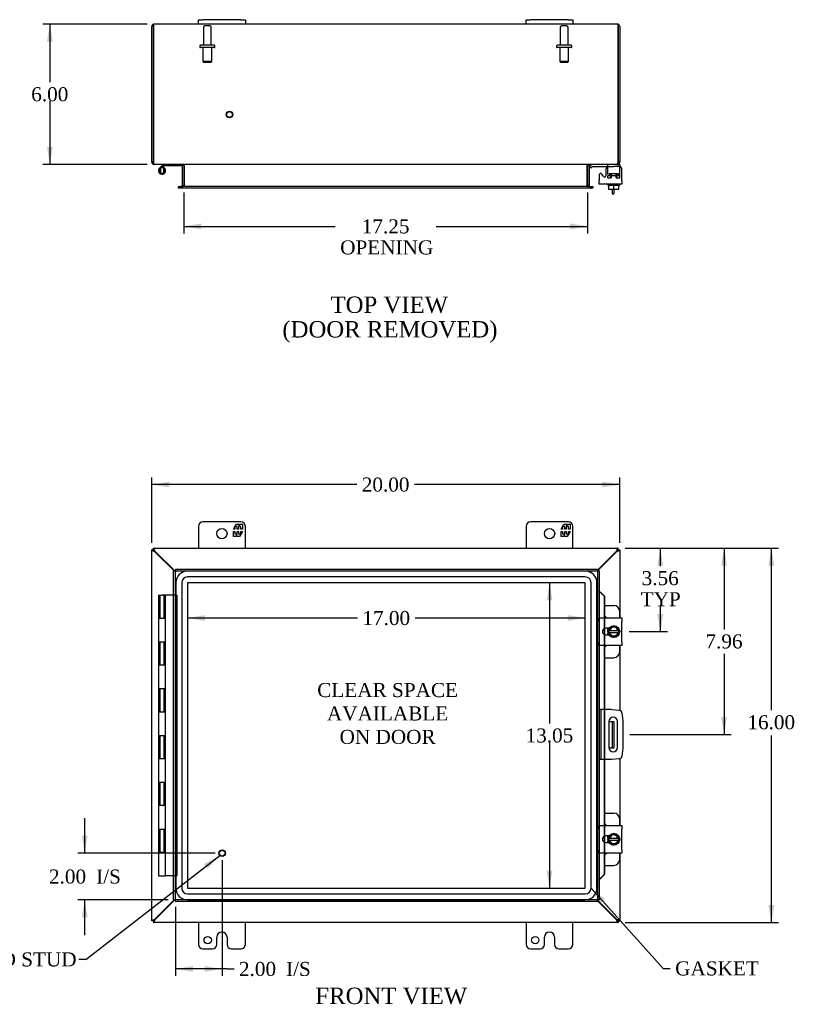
# Model space of a CAD drawing. Header units: inches. Extents: x 3 to 118, y 2 to 78.
# Tile 3 of 7: x 24 to 57, y 26 to 68. Entities that reach past the tile are written whole.
import ezdxf
from ezdxf.enums import TextEntityAlignment as Align

# ---------------------------------------------------------------- set-up
doc = ezdxf.new("R2010")
doc.units = ezdxf.units.IN
doc.header["$MEASUREMENT"] = 0
for name, color, linetype in [('COM40153-1', 7, 'CONTINUOUS'), ('COM40153-2', 7, 'CONTINUOUS'), ('COM42667', 7, 'CONTINUOUS'), ('COM42780', 7, 'CONTINUOUS'), ('COM48425', 7, 'CONTINUOUS'), ('COM70219', 7, 'CONTINUOUS'), ('COM71780-4', 7, 'CONTINUOUS'), ('DEFAULT', 7, 'CONTINUOUS'), ('FET07710', 7, 'CONTINUOUS'), ('HNG10620-12B', 7, 'CONTINUOUS'), ('HNG10620-12C', 7, 'CONTINUOUS'), ('HNG10620-12P', 7, 'CONTINUOUS'), ('SCC19011', 7, 'CONTINUOUS'), ('SPR20265', 7, 'CONTINUOUS'), ('STD21878', 7, 'CONTINUOUS'), ('STD26094', 7, 'CONTINUOUS'), ('WAF25035', 7, 'CONTINUOUS')]:
    doc.layers.add(name, color=color, linetype=linetype)
doc.styles.add('SEACAD_TIMES_NEW_ROMAN', font='times.ttf')

# ---------------------------------------------------------------- blocks, each defined once
blk = doc.blocks.new('SEANNOT_GROUP2')
at = {"layer": 'DEFAULT', "linetype": 'Continuous'}
blk.add_hatch(color=136, dxfattribs=at).paths.add_polyline_path([(31.803, 31.61), (32.319, 32.168), (31.649, 31.808)])
at = {"layer": 'DEFAULT', "color": 136, "linetype": 'Continuous'}
blk.add_line((26.591, 27.727), (26.291, 27.727), dxfattribs=at)
blk.add_lwpolyline([(26.591, 27.727), (32.319, 32.168)], dxfattribs=at)
at = {"layer": 'DEFAULT', "color": 136, "linetype": 'Continuous', "style": 'SEACAD_TIMES_NEW_ROMAN'}
for s, p in [('GROUND STUD', (19.726, 28.027)), ('DOOR', (19.726, 27.127))]:
    blk.add_text(s, height=0.6, dxfattribs=at).set_placement(p, align=Align.TOP_LEFT)
blk = doc.blocks.new('SEANNOT_GROUP3')
at = {"layer": 'DEFAULT', "linetype": 'Continuous'}
blk.add_hatch(color=136, dxfattribs=at).paths.add_polyline_path([(48.778, 30.299), (48.184, 30.773), (48.592, 30.132)])
at = {"layer": 'DEFAULT', "color": 136, "linetype": 'Continuous'}
blk.add_line((51.267, 27.342), (51.567, 27.342), dxfattribs=at)
blk.add_lwpolyline([(51.267, 27.342), (48.184, 30.773)], dxfattribs=at)
at = {"layer": 'DEFAULT', "color": 136, "linetype": 'Continuous', "style": 'SEACAD_TIMES_NEW_ROMAN'}
blk.add_text('GASKET', height=0.6, dxfattribs=at).set_placement((51.777, 27.642), align=Align.TOP_LEFT)
blk = doc.blocks.new('GDIMGGROUP')
at = {"layer": 'DEFAULT', "linetype": 'Continuous'}
for points in [[(30.158, 48.148), (29.408, 48.023), (30.158, 47.898)], [(48.658, 48.148), (48.658, 47.898), (49.408, 48.023)]]:
    blk.add_hatch(color=136, dxfattribs=at).paths.add_polyline_path(points)
at = {"layer": 'DEFAULT', "color": 136, "linetype": 'Continuous'}
for p, q in [((29.408, 45.527), (29.408, 48.323)), ((38.174, 48.023), (29.408, 48.023)), ((49.408, 48.023), (40.642, 48.023)), ((49.408, 45.527), (49.408, 48.323))]:
    blk.add_line(p, q, dxfattribs=at)
at = {"layer": 'DEFAULT', "color": 136, "linetype": 'Continuous', "style": 'SEACAD_TIMES_NEW_ROMAN'}
blk.add_text('20.00', height=0.6, dxfattribs=at).set_placement((38.384, 48.323), align=Align.TOP_LEFT)
blk = doc.blocks.new('GDIMGGROUP1')
at = {"layer": 'DEFAULT', "linetype": 'Continuous'}
for points in [[(56.012, 44.549), (55.887, 45.299), (55.762, 44.549)], [(56.012, 30.049), (55.762, 30.049), (55.887, 29.299)]]:
    blk.add_hatch(color=136, dxfattribs=at).paths.add_polyline_path(points)
at = {"layer": 'DEFAULT', "color": 136, "linetype": 'Continuous'}
for p, q in [((49.636, 45.299), (56.187, 45.299)), ((55.887, 38.374), (55.887, 45.299)), ((55.887, 29.299), (55.887, 37.303)), ((49.636, 29.299), (56.187, 29.299))]:
    blk.add_line(p, q, dxfattribs=at)
at = {"layer": 'DEFAULT', "color": 136, "linetype": 'Continuous', "style": 'SEACAD_TIMES_NEW_ROMAN'}
blk.add_text('16.00', height=0.6, dxfattribs=at).set_placement((54.863, 38.164), align=Align.TOP_LEFT)
blk = doc.blocks.new('GDIMGGROUP2')
at = {"layer": 'DEFAULT', "linetype": 'Continuous'}
for points in [[(26.419, 33.019), (26.544, 32.269), (26.669, 33.019)], [(26.419, 29.519), (26.669, 29.519), (26.544, 30.269)]]:
    blk.add_hatch(color=136, dxfattribs=at).paths.add_polyline_path(points)
at = {"layer": 'DEFAULT', "color": 136, "linetype": 'Continuous'}
for p, q in [((26.544, 32.269), (26.544, 33.769)), ((32.117, 32.269), (26.244, 32.269)), ((30.117, 30.269), (26.244, 30.269)), ((26.544, 28.769), (26.544, 30.269))]:
    blk.add_line(p, q, dxfattribs=at)
at = {"layer": 'DEFAULT', "color": 136, "linetype": 'Continuous', "style": 'SEACAD_TIMES_NEW_ROMAN'}
for s, p in [('2.00', (25.018, 31.569)), ('I/S', (27.031, 31.569))]:
    blk.add_text(s, height=0.6, dxfattribs=at).set_placement(p, align=Align.TOP_LEFT)
blk = doc.blocks.new('GDIMGGROUP3')
at = {"layer": 'DEFAULT', "linetype": 'Continuous'}
for points in [[(31.167, 27.195), (31.167, 27.445), (30.417, 27.32)], [(31.667, 27.195), (32.417, 27.32), (31.667, 27.445)]]:
    blk.add_hatch(color=136, dxfattribs=at).paths.add_polyline_path(points)
at = {"layer": 'DEFAULT', "color": 136, "linetype": 'Continuous'}
for p, q in [((32.417, 31.969), (32.417, 27.02)), ((30.417, 29.969), (30.417, 27.02)), ((32.626, 27.32), (30.417, 27.32)), ((32.626, 27.32), (32.926, 27.32))]:
    blk.add_line(p, q, dxfattribs=at)
at = {"layer": 'DEFAULT', "color": 136, "linetype": 'Continuous', "style": 'SEACAD_TIMES_NEW_ROMAN'}
for s, p in [('2.00', (33.136, 27.62)), ('I/S', (35.148, 27.62))]:
    blk.add_text(s, height=0.6, dxfattribs=at).set_placement(p, align=Align.TOP_LEFT)
blk = doc.blocks.new('GDIMGGROUP4')
at = {"layer": 'DEFAULT', "linetype": 'Continuous'}
for points in [[(24.929, 66.955), (25.179, 66.955), (25.054, 67.705)], [(24.929, 62.455), (25.054, 61.705), (25.179, 62.455)]]:
    blk.add_hatch(color=136, dxfattribs=at).paths.add_polyline_path(points)
at = {"layer": 'DEFAULT', "color": 136, "linetype": 'Continuous'}
for p, q in [((29.216, 67.705), (24.754, 67.705)), ((25.054, 67.705), (25.054, 65.215)), ((25.054, 64.405), (25.054, 61.705)), ((29.216, 61.705), (24.754, 61.705))]:
    blk.add_line(p, q, dxfattribs=at)
at = {"layer": 'DEFAULT', "color": 136, "linetype": 'Continuous', "style": 'SEACAD_TIMES_NEW_ROMAN'}
blk.add_text('6.00', height=0.6, dxfattribs=at).set_placement((24.258, 65.005), align=Align.TOP_LEFT)
blk = doc.blocks.new('GDIMGGROUP16')
at = {"layer": 'DEFAULT', "linetype": 'Continuous'}
for points in [[(51.267, 44.549), (51.142, 45.299), (51.017, 44.549)], [(51.267, 42.487), (51.017, 42.487), (51.142, 41.737)]]:
    blk.add_hatch(color=136, dxfattribs=at).paths.add_polyline_path(points)
at = {"layer": 'DEFAULT', "color": 136, "linetype": 'Continuous'}
for p, q in [((49.636, 45.299), (51.442, 45.299)), ((51.142, 45.299), (51.142, 44.533)), ((51.142, 42.823), (51.142, 41.737)), ((49.804, 41.737), (51.442, 41.737))]:
    blk.add_line(p, q, dxfattribs=at)
at = {"layer": 'DEFAULT', "color": 136, "linetype": 'Continuous', "style": 'SEACAD_TIMES_NEW_ROMAN'}
for s, p in [('3.56', (50.345, 44.323)), ('TYP', (50.303, 43.423))]:
    blk.add_text(s, height=0.6, dxfattribs=at).set_placement(p, align=Align.TOP_LEFT)
blk = doc.blocks.new('GDIMGGROUP17')
at = {"layer": 'DEFAULT', "linetype": 'Continuous'}
for points in [[(53.991, 44.549), (53.866, 45.299), (53.741, 44.549)], [(53.991, 38.089), (53.741, 38.089), (53.866, 37.339)]]:
    blk.add_hatch(color=136, dxfattribs=at).paths.add_polyline_path(points)
at = {"layer": 'DEFAULT', "color": 136, "linetype": 'Continuous'}
for p, q in [((49.636, 45.299), (54.166, 45.299)), ((53.866, 45.299), (53.866, 41.829)), ((53.866, 40.781), (53.866, 37.339)), ((49.833, 37.339), (54.166, 37.339))]:
    blk.add_line(p, q, dxfattribs=at)
at = {"layer": 'DEFAULT', "color": 136, "linetype": 'Continuous', "style": 'SEACAD_TIMES_NEW_ROMAN'}
blk.add_text('7.96', height=0.6, dxfattribs=at).set_placement((53.07, 41.619), align=Align.TOP_LEFT)
blk = doc.blocks.new('GDIMGGROUP18')
at = {"layer": 'DEFAULT', "linetype": 'Continuous'}
for points in [[(31.533, 58.934), (31.533, 59.184), (30.783, 59.059)], [(47.283, 58.934), (48.033, 59.059), (47.283, 59.184)]]:
    blk.add_hatch(color=136, dxfattribs=at).paths.add_polyline_path(points)
at = {"layer": 'DEFAULT', "color": 136, "linetype": 'Continuous'}
for p, q in [((30.783, 60.5), (30.783, 58.759)), ((48.033, 60.5), (48.033, 58.759)), ((30.783, 59.059), (37.25, 59.059)), ((41.566, 59.059), (48.033, 59.059))]:
    blk.add_line(p, q, dxfattribs=at)
at = {"layer": 'DEFAULT', "color": 136, "linetype": 'Continuous', "style": 'SEACAD_TIMES_NEW_ROMAN'}
for s, p in [('17.25', (38.384, 59.359)), ('OPENING', (37.46, 58.459))]:
    blk.add_text(s, height=0.6, dxfattribs=at).set_placement(p, align=Align.TOP_LEFT)
blk = doc.blocks.new('GDIMGGROUP24')
at = {"layer": 'DEFAULT', "linetype": 'Continuous'}
for points in [[(46.282, 43.076), (46.532, 43.076), (46.407, 43.826)], [(46.282, 31.522), (46.407, 30.772), (46.532, 31.522)]]:
    blk.add_hatch(color=136, dxfattribs=at).paths.add_polyline_path(points)
at = {"layer": 'DEFAULT', "color": 136, "linetype": 'Continuous'}
for p, q in [((46.407, 43.826), (46.407, 37.809)), ((46.407, 36.999), (46.407, 30.772))]:
    blk.add_line(p, q, dxfattribs=at)
at = {"layer": 'DEFAULT', "color": 136, "linetype": 'Continuous', "style": 'SEACAD_TIMES_NEW_ROMAN'}
blk.add_text('13.05', height=0.6, dxfattribs=at).set_placement((45.383, 37.599), align=Align.TOP_LEFT)
blk = doc.blocks.new('GDIMGGROUP25')
at = {"layer": 'DEFAULT', "linetype": 'Continuous'}
for points in [[(31.687, 42.443), (30.937, 42.318), (31.687, 42.193)], [(47.185, 42.443), (47.185, 42.193), (47.935, 42.318)]]:
    blk.add_hatch(color=136, dxfattribs=at).paths.add_polyline_path(points)
at = {"layer": 'DEFAULT', "color": 136, "linetype": 'Continuous'}
for p, q in [((38.202, 42.318), (30.937, 42.318)), ((47.935, 42.318), (40.67, 42.318))]:
    blk.add_line(p, q, dxfattribs=at)
at = {"layer": 'DEFAULT', "color": 136, "linetype": 'Continuous', "style": 'SEACAD_TIMES_NEW_ROMAN'}
blk.add_text('17.00', height=0.6, dxfattribs=at).set_placement((38.412, 42.618), align=Align.TOP_LEFT)

msp = doc.modelspace()

# ---------------------------------------------------------------- linework, layer by layer
at = {"layer": 'COM40153-1', "color": 7}
for p, q in [((49.086, 60.633), (49.086, 60.455)), ((49.158, 60.633), (49.158, 60.455)), ((49.086, 60.455), (49.158, 60.455)), ((48.94, 37.902), (49.05, 37.902)), ((49.05, 37.902), (49.086, 37.902)), ((49.086, 37.902), (49.158, 37.902)), ((49.086, 37.902), (49.086, 36.777)), ((49.158, 37.902), (49.158, 36.777)), ((48.94, 36.777), (49.05, 36.777)), ((49.086, 36.777), (49.05, 36.777)), ((49.086, 36.777), (49.158, 36.777))]:
    msp.add_line(p, q, dxfattribs=at)
at = {"layer": 'COM40153-2', "color": 7}
for p, q in [((48.605, 38.402), (48.533, 38.402)), ((48.605, 38.402), (48.605, 36.277)), ((48.605, 38.402), (48.641, 38.402)), ((49.056, 38.402), (48.641, 38.402)), ((49.056, 38.402), (49.39, 38.373)), ((48.939, 37.889), (48.939, 36.789)), ((49.314, 36.789), (49.314, 37.889)), ((49.504, 38.259), (49.533, 37.925)), ((49.533, 37.925), (49.533, 36.754)), ((49.533, 36.754), (49.504, 36.42)), ((48.605, 36.277), (48.533, 36.277)), ((48.641, 36.277), (48.605, 36.277)), ((49.056, 36.277), (48.641, 36.277)), ((49.39, 36.306), (49.056, 36.277))]:
    msp.add_line(p, q, dxfattribs=at)
for centre, radius, start, end in [((49.379, 38.248), 0.125, 5, 85), ((49.127, 37.889), 0.188, 0, 180), ((49.127, 36.789), 0.188, 180, 0), ((49.379, 36.431), 0.125, 275, 355)]:
    msp.add_arc(centre, radius, start, end, dxfattribs=at)
at = {"layer": 'COM42667', "color": 7}
for p, q in [((48.818, 61.485), (48.818, 61.225)), ((49.504, 61.002), (49.504, 61.485)), ((48.534, 61.258), (48.534, 61.002)), ((48.707, 61.193), (48.644, 61.29)), ((48.534, 60.859), (48.534, 61.002)), ((49.504, 60.859), (48.534, 60.859)), ((49.504, 61.002), (49.504, 60.859)), ((48.534, 42.183), (48.534, 42.326)), ((48.534, 42.326), (49.504, 42.326)), ((48.534, 42.183), (48.534, 41.292)), ((49.504, 42.326), (49.504, 42.183)), ((49.504, 41.292), (49.504, 42.183)), ((48.948, 41.878), (48.808, 41.878)), ((48.534, 41.149), (48.534, 41.292)), ((48.808, 41.597), (48.948, 41.597)), ((49.504, 41.292), (49.504, 41.149)), ((49.504, 41.149), (48.534, 41.149)), ((48.534, 33.307), (48.534, 33.45)), ((48.534, 33.45), (49.504, 33.45)), ((48.534, 33.307), (48.534, 32.416)), ((49.504, 33.45), (49.504, 33.307)), ((49.504, 32.416), (49.504, 33.307)), ((48.948, 33.002), (48.808, 33.002)), ((48.534, 32.273), (48.534, 32.416)), ((48.808, 32.721), (48.948, 32.721)), ((49.504, 32.416), (49.504, 32.273)), ((49.504, 32.273), (48.534, 32.273))]:
    msp.add_line(p, q, dxfattribs=at)
for centre, radius, start, end in [((48.943, 61.485), 0.125, 90, 180), ((49.379, 61.485), 0.125, 0, 90), ((48.594, 61.258), 0.06, 32.8455, 180), ((48.758, 61.225), 0.06, 212.8455, 0), ((48.808, 41.737), 0.141, 90, 270), ((48.808, 32.861), 0.141, 90, 270)]:
    msp.add_arc(centre, radius, start, end, dxfattribs=at)
at = {"layer": 'COM42780', "color": 7}
for p, q in [((48.105, 61.612), (48.155, 61.663)), ((48.105, 61.612), (48.172, 61.545)), ((48.172, 61.545), (48.223, 61.596)), ((48.256, 61.61), (49.155, 61.61)), ((48.29, 61.611), (48.29, 61.61)), ((48.29, 61.611), (48.35, 61.611)), ((48.35, 61.611), (48.35, 61.61)), ((48.35, 61.611), (48.378, 61.611)), ((48.378, 61.611), (48.378, 61.61)), ((48.378, 61.611), (48.54, 61.611)), ((48.491, 61.611), (48.491, 61.61)), ((48.54, 61.611), (48.54, 61.61)), ((48.905, 61.564), (48.905, 61.689)), ((49.405, 61.61), (49.155, 61.61)), ((49.3, 61.705), (49.405, 61.705)), ((49.405, 61.705), (49.405, 61.61)), ((49.405, 61.607), (49.405, 61.61)), ((49.405, 61.562), (49.405, 61.61)), ((49.405, 61.273), (49.405, 61.562)), ((48.905, 61.228), (49.405, 61.228)), ((48.905, 61.133), (48.905, 61.219)), ((48.905, 61.133), (49.048, 61.133)), ((48.96, 61.323), (49.35, 61.323)), ((48.96, 61.323), (48.96, 61.228)), ((49.03, 61.133), (49.03, 61.323)), ((49.048, 61.323), (49.048, 61.133)), ((49.261, 61.133), (49.261, 61.323)), ((49.261, 61.133), (49.367, 61.133)), ((49.28, 61.133), (49.28, 61.323)), ((49.35, 61.228), (49.35, 61.323)), ((49.376, 61.133), (49.405, 61.133)), ((49.405, 61.133), (49.405, 61.273)), ((48.758, 42.853), (49.155, 42.853)), ((49.405, 42.326), (49.405, 42.603)), ((48.905, 41.803), (48.905, 41.878)), ((48.905, 41.597), (48.905, 41.669)), ((49.405, 40.872), (49.405, 41.149)), ((48.758, 40.622), (49.155, 40.622)), ((48.758, 33.977), (49.155, 33.977)), ((49.405, 33.45), (49.405, 33.727)), ((48.905, 32.927), (48.905, 33.002)), ((48.905, 32.721), (48.905, 32.793)), ((49.405, 31.996), (49.405, 32.273)), ((48.758, 31.746), (49.155, 31.746))]:
    msp.add_line(p, q, dxfattribs=at)
for centre, radius, start, end in [((48.256, 61.562), 0.143, 90, 135), ((48.256, 61.562), 0.048, 90, 135), ((49.155, 42.603), 0.25, 0, 90), ((48.655, 42.166), 0.25, 39.9324, 65.6695), ((48.655, 41.309), 0.25, 294.3305, 320.0676), ((49.155, 40.872), 0.25, 270, 0), ((49.155, 33.727), 0.25, 0, 90), ((48.655, 33.29), 0.25, 39.9324, 65.6695), ((48.655, 32.433), 0.25, 294.3305, 320.0676), ((49.155, 31.996), 0.25, 270, 0)]:
    msp.add_arc(centre, radius, start, end, dxfattribs=at)
msp.add_ellipse((48.655, 60.604), major_axis=(0, 14.322), ratio=0.017455, start_param=-1.524085, end_param=-1.503851, dxfattribs=at)
msp.add_open_spline([(48.902, 61.602), (48.901, 61.603), (48.901, 61.605), (48.899, 61.608), (48.898, 61.61), (48.896, 61.61)], degree=3, knots=[0.6179659, 0.6179659, 0.6179659, 0.6179659, 0.75, 0.75, 1, 1, 1, 1], dxfattribs=at)
at = {"layer": 'COM48425', "color": 7}
for p, q in [((29.408, 61.813), (29.408, 67.597)), ((29.48, 67.597), (29.48, 67.698)), ((29.48, 67.698), (29.48, 67.597)), ((29.48, 67.597), (29.48, 61.813)), ((29.48, 61.813), (29.48, 67.597)), ((31.408, 67.705), (29.516, 67.705)), ((45.408, 67.705), (33.408, 67.705)), ((49.3, 67.705), (47.408, 67.705)), ((49.336, 67.597), (49.336, 67.698)), ((49.336, 67.698), (49.336, 67.597)), ((49.336, 61.813), (49.336, 67.597)), ((49.336, 67.597), (49.336, 61.813)), ((49.408, 67.597), (49.408, 61.813)), ((29.48, 61.813), (29.408, 61.813)), ((29.516, 61.729), (29.516, 61.705)), ((29.54, 61.705), (29.516, 61.705)), ((49.274, 61.705), (29.542, 61.705)), ((30.711, 61.669), (30.711, 60.8)), ((30.711, 61.669), (30.783, 61.669)), ((30.783, 61.669), (30.783, 60.8)), ((30.796, 61.669), (30.796, 60.8)), ((48.02, 60.8), (48.02, 61.669)), ((48.105, 61.669), (48.033, 61.669)), ((48.033, 61.669), (48.033, 60.8)), ((48.105, 61.669), (48.105, 60.8)), ((49.3, 61.705), (49.276, 61.705)), ((49.3, 61.729), (49.3, 61.705)), ((49.336, 61.813), (49.408, 61.813)), ((30.553, 60.692), (30.553, 60.764)), ((30.553, 60.764), (30.629, 60.764)), ((30.629, 60.692), (30.553, 60.692)), ((30.637, 60.764), (30.629, 60.764)), ((30.637, 60.692), (30.629, 60.692)), ((30.637, 60.764), (30.682, 60.764)), ((30.637, 60.764), (30.637, 60.692)), ((30.682, 60.692), (30.637, 60.692)), ((48.134, 60.764), (30.682, 60.764)), ((48.134, 60.692), (30.682, 60.692)), ((30.711, 60.8), (30.783, 60.8)), ((48.105, 60.8), (48.033, 60.8)), ((48.134, 60.764), (48.179, 60.764)), ((48.179, 60.692), (48.134, 60.692)), ((48.179, 60.764), (48.187, 60.764)), ((48.179, 60.692), (48.179, 60.764)), ((48.179, 60.692), (48.187, 60.692)), ((48.187, 60.764), (48.263, 60.764)), ((48.263, 60.692), (48.187, 60.692)), ((48.263, 60.764), (48.263, 60.692)), ((29.48, 45.227), (29.408, 45.227)), ((29.408, 29.371), (29.408, 45.227)), ((29.48, 45.299), (49.336, 45.299)), ((29.48, 45.227), (29.48, 45.299)), ((29.48, 45.227), (29.516, 45.191)), ((29.48, 45.227), (29.516, 45.191)), ((29.54, 45.149), (29.516, 45.166)), ((30.36, 44.33), (29.54, 45.149)), ((29.558, 45.167), (29.542, 45.191)), ((30.396, 44.33), (29.558, 45.167)), ((49.258, 45.167), (48.461, 44.37)), ((49.276, 45.149), (48.461, 44.334)), ((49.274, 45.191), (49.258, 45.167)), ((49.3, 45.166), (49.276, 45.149)), ((49.336, 45.227), (49.3, 45.191)), ((49.336, 45.227), (49.3, 45.191)), ((49.336, 45.227), (49.336, 45.299)), ((49.336, 45.227), (49.408, 45.227)), ((49.408, 45.227), (49.408, 42.326)), ((49.408, 41.149), (49.408, 38.37)), ((49.408, 36.309), (49.408, 33.45)), ((49.408, 32.273), (49.408, 29.371)), ((29.54, 29.45), (30.36, 30.269)), ((29.558, 29.432), (30.396, 30.269)), ((48.461, 30.264), (49.276, 29.45)), ((48.461, 30.228), (49.258, 29.432)), ((29.48, 29.371), (29.408, 29.371)), ((29.48, 29.371), (29.516, 29.407)), ((29.48, 29.371), (29.516, 29.407)), ((29.48, 29.371), (29.48, 29.299)), ((49.336, 29.299), (29.48, 29.299)), ((29.516, 29.433), (29.54, 29.45)), ((29.542, 29.407), (29.558, 29.432)), ((49.258, 29.432), (49.274, 29.407)), ((49.276, 29.45), (49.3, 29.433)), ((49.336, 29.371), (49.3, 29.407)), ((49.336, 29.371), (49.3, 29.407)), ((49.336, 29.371), (49.408, 29.371)), ((49.336, 29.371), (49.336, 29.299))]:
    msp.add_line(p, q, dxfattribs=at)
for centre, radius, start, end in [((29.516, 67.597), 0.108, 109.4712, 180), ((29.516, 67.597), 0.108, 90, 109.4712), ((49.3, 67.597), 0.108, 70.5288, 90), ((49.3, 67.597), 0.108, 0, 70.5288), ((29.516, 61.813), 0.108, 180, 270), ((29.516, 61.813), 0.036, 180, 218.7233), ((30.675, 61.669), 0.036, 0, 90), ((30.675, 61.669), 0.108, 0, 10.3965), ((48.141, 61.669), 0.108, 169.6031, 180), ((48.141, 61.669), 0.036, 90, 180), ((49.3, 61.813), 0.108, 270, 360), ((49.3, 61.813), 0.036, 321.2767, 0), ((30.675, 60.8), 0.036, 270, 0), ((30.675, 60.8), 0.108, 349.6015, 360), ((48.141, 60.8), 0.108, 180, 190.3994), ((48.141, 60.8), 0.036, 180, 270)]:
    msp.add_arc(centre, radius, start, end, dxfattribs=at)
for centre, start_param, end_param in [((29.516, 67.597), 3.141593, 3.48143), ((49.3, 67.597), 2.801756, 3.141593)]:
    msp.add_ellipse(centre, major_axis=(0, -0.108), ratio=0.997813, start_param=start_param, end_param=end_param, dxfattribs=at)
for points, knots in [([(29.542, 61.705), (29.537, 61.705), (29.531, 61.707), (29.521, 61.718), (29.516, 61.726), (29.506, 61.746), (29.501, 61.758), (29.49, 61.784), (29.485, 61.799), (29.48, 61.813)], [0, 0, 0, 0, 0.25, 0.25, 0.5, 0.5, 0.75, 0.75, 1, 1, 1, 1]), ([(30.796, 61.669), (30.796, 61.671), (30.796, 61.672), (30.794, 61.676), (30.793, 61.678), (30.789, 61.682), (30.785, 61.685), (30.777, 61.69), (30.773, 61.692), (30.764, 61.695), (30.759, 61.696), (30.744, 61.7), (30.734, 61.702), (30.714, 61.704), (30.703, 61.705), (30.693, 61.705)], [0, 0, 0, 0, 0.0625, 0.0625, 0.125, 0.125, 0.25, 0.25, 0.375, 0.375, 0.5, 0.5, 0.75, 0.75, 1, 1, 1, 1]), ([(48.123, 61.705), (48.113, 61.705), (48.102, 61.704), (48.082, 61.702), (48.072, 61.7), (48.057, 61.696), (48.052, 61.695), (48.043, 61.692), (48.039, 61.69), (48.03, 61.685), (48.027, 61.682), (48.023, 61.678), (48.022, 61.676), (48.02, 61.672), (48.02, 61.671), (48.02, 61.669)], [0, 0, 0, 0, 0.25, 0.25, 0.5, 0.5, 0.625, 0.625, 0.75, 0.75, 0.875, 0.875, 0.9375, 0.9375, 1, 1, 1, 1]), ([(49.336, 61.813), (49.331, 61.799), (49.326, 61.784), (49.315, 61.758), (49.31, 61.746), (49.3, 61.726), (49.295, 61.718), (49.284, 61.707), (49.279, 61.705), (49.274, 61.705)], [0, 0, 0, 0, 0.25, 0.25, 0.5, 0.5, 0.75, 0.75, 1, 1, 1, 1]), ([(30.693, 60.764), (30.703, 60.764), (30.714, 60.764), (30.734, 60.766), (30.744, 60.768), (30.759, 60.772), (30.764, 60.773), (30.773, 60.777), (30.777, 60.779), (30.785, 60.783), (30.789, 60.786), (30.793, 60.791), (30.794, 60.792), (30.796, 60.796), (30.796, 60.798), (30.796, 60.8)], [0, 0, 0, 0, 0.25, 0.25, 0.5, 0.5, 0.625, 0.625, 0.75, 0.75, 0.875, 0.875, 0.9375, 0.9375, 1, 1, 1, 1]), ([(48.02, 60.8), (48.02, 60.798), (48.02, 60.796), (48.022, 60.792), (48.023, 60.791), (48.027, 60.786), (48.03, 60.783), (48.039, 60.779), (48.043, 60.777), (48.052, 60.773), (48.057, 60.772), (48.072, 60.768), (48.082, 60.766), (48.102, 60.764), (48.113, 60.764), (48.123, 60.764)], [0, 0, 0, 0, 0.0625, 0.0625, 0.125, 0.125, 0.25, 0.25, 0.375, 0.375, 0.5, 0.5, 0.75, 0.75, 1, 1, 1, 1]), ([(29.516, 45.166), (29.502, 45.171), (29.488, 45.176), (29.462, 45.186), (29.45, 45.191), (29.43, 45.202), (29.422, 45.207), (29.411, 45.217), (29.408, 45.222), (29.408, 45.227)], [0, 0, 0, 0, 0.25, 0.25, 0.5, 0.5, 0.75, 0.75, 1, 1, 1, 1]), ([(29.542, 45.191), (29.537, 45.206), (29.531, 45.22), (29.521, 45.246), (29.516, 45.258), (29.506, 45.278), (29.501, 45.286), (29.49, 45.297), (29.485, 45.299), (29.48, 45.299)], [0, 0, 0, 0, 0.25, 0.25, 0.5, 0.5, 0.75, 0.75, 1, 1, 1, 1]), ([(29.542, 45.191), (29.531, 45.201), (29.521, 45.21), (29.501, 45.223), (29.49, 45.227), (29.48, 45.227)], [0, 0, 0, 0, 0.5, 0.5, 1, 1, 1, 1]), ([(29.516, 45.166), (29.511, 45.171), (29.507, 45.176), (29.498, 45.186), (29.494, 45.191), (29.487, 45.202), (29.485, 45.207), (29.481, 45.217), (29.48, 45.222), (29.48, 45.227)], [0, 0, 0, 0, 0.25, 0.25, 0.5, 0.5, 0.75, 0.75, 1, 1, 1, 1]), ([(49.336, 45.299), (49.331, 45.299), (49.326, 45.297), (49.315, 45.286), (49.31, 45.278), (49.3, 45.258), (49.295, 45.246), (49.284, 45.22), (49.279, 45.206), (49.274, 45.191)], [0, 0, 0, 0, 0.25, 0.25, 0.5, 0.5, 0.75, 0.75, 1, 1, 1, 1]), ([(49.336, 45.227), (49.326, 45.227), (49.315, 45.223), (49.295, 45.21), (49.284, 45.201), (49.274, 45.191)], [0, 0, 0, 0, 0.5, 0.5, 1, 1, 1, 1]), ([(49.336, 45.227), (49.336, 45.222), (49.335, 45.217), (49.331, 45.207), (49.329, 45.202), (49.322, 45.191), (49.318, 45.186), (49.309, 45.176), (49.305, 45.171), (49.3, 45.166)], [0, 0, 0, 0, 0.25, 0.25, 0.5, 0.5, 0.75, 0.75, 1, 1, 1, 1]), ([(49.408, 45.227), (49.408, 45.222), (49.405, 45.217), (49.394, 45.207), (49.386, 45.202), (49.366, 45.191), (49.354, 45.186), (49.328, 45.176), (49.314, 45.171), (49.3, 45.166)], [0, 0, 0, 0, 0.25, 0.25, 0.5, 0.5, 0.75, 0.75, 1, 1, 1, 1]), ([(29.408, 29.371), (29.408, 29.377), (29.411, 29.382), (29.422, 29.392), (29.43, 29.397), (29.45, 29.407), (29.462, 29.413), (29.488, 29.423), (29.502, 29.428), (29.516, 29.433)], [0, 0, 0, 0, 0.25, 0.25, 0.5, 0.5, 0.75, 0.75, 1, 1, 1, 1]), ([(29.48, 29.371), (29.48, 29.377), (29.481, 29.382), (29.485, 29.392), (29.487, 29.397), (29.494, 29.407), (29.498, 29.413), (29.507, 29.423), (29.511, 29.428), (29.516, 29.433)], [0, 0, 0, 0, 0.25, 0.25, 0.5, 0.5, 0.75, 0.75, 1, 1, 1, 1]), ([(29.48, 29.299), (29.485, 29.299), (29.49, 29.302), (29.501, 29.313), (29.506, 29.321), (29.516, 29.341), (29.521, 29.353), (29.531, 29.379), (29.537, 29.393), (29.542, 29.407)], [0, 0, 0, 0, 0.25, 0.25, 0.5, 0.5, 0.75, 0.75, 1, 1, 1, 1]), ([(29.48, 29.371), (29.49, 29.371), (29.501, 29.375), (29.521, 29.389), (29.531, 29.398), (29.542, 29.407)], [0, 0, 0, 0, 0.5, 0.5, 1, 1, 1, 1]), ([(49.274, 29.407), (49.279, 29.393), (49.284, 29.379), (49.295, 29.353), (49.3, 29.341), (49.31, 29.321), (49.315, 29.313), (49.326, 29.302), (49.331, 29.299), (49.336, 29.299)], [0, 0, 0, 0, 0.25, 0.25, 0.5, 0.5, 0.75, 0.75, 1, 1, 1, 1]), ([(49.274, 29.407), (49.284, 29.398), (49.295, 29.389), (49.315, 29.375), (49.326, 29.371), (49.336, 29.371)], [0, 0, 0, 0, 0.5, 0.5, 1, 1, 1, 1]), ([(49.3, 29.433), (49.305, 29.428), (49.309, 29.423), (49.318, 29.413), (49.322, 29.407), (49.329, 29.397), (49.331, 29.392), (49.335, 29.382), (49.336, 29.377), (49.336, 29.371)], [0, 0, 0, 0, 0.25, 0.25, 0.5, 0.5, 0.75, 0.75, 1, 1, 1, 1]), ([(49.3, 29.433), (49.314, 29.428), (49.328, 29.423), (49.354, 29.413), (49.366, 29.407), (49.386, 29.397), (49.394, 29.392), (49.405, 29.382), (49.408, 29.377), (49.408, 29.371)], [0, 0, 0, 0, 0.25, 0.25, 0.5, 0.5, 0.75, 0.75, 1, 1, 1, 1])]:
    msp.add_open_spline(points, degree=3, knots=knots, dxfattribs=at)
at = {"layer": 'COM70219', "color": 7}
for p, q in [((47.934, 44.325), (30.938, 44.325)), ((47.934, 44.324), (30.938, 44.324)), ((30.438, 43.825), (30.438, 30.773)), ((30.439, 43.825), (30.439, 30.773)), ((30.688, 43.825), (30.688, 30.773)), ((30.937, 43.825), (30.937, 30.773)), ((47.934, 44.075), (30.938, 44.075)), ((47.934, 43.826), (30.938, 43.826)), ((30.938, 43.825), (30.938, 30.773)), ((47.934, 43.825), (30.938, 43.825)), ((47.934, 30.773), (47.934, 43.825)), ((47.935, 30.773), (47.935, 43.825)), ((48.184, 30.773), (48.184, 43.825)), ((48.433, 30.773), (48.433, 43.825)), ((48.434, 30.773), (48.434, 43.825)), ((30.938, 30.773), (47.934, 30.773)), ((30.938, 30.772), (47.934, 30.772)), ((30.938, 30.523), (47.934, 30.523)), ((30.938, 30.274), (47.934, 30.274)), ((30.938, 30.273), (47.934, 30.273))]:
    msp.add_line(p, q, dxfattribs=at)
for centre, radius, start, end in [((30.938, 43.825), 0.5, 90, 180), ((30.938, 43.825), 0.499, 90, 180), ((47.934, 43.825), 0.5, 0, 90), ((47.934, 43.825), 0.499, 0, 90), ((30.938, 43.825), 0.25, 90, 180), ((30.938, 43.825), 0.001, 90, 180), ((47.934, 43.825), 0.25, 0, 90), ((47.934, 43.825), 0.001, 0, 90), ((30.938, 30.773), 0.5, 180, 270), ((30.938, 30.773), 0.499, 180, 270), ((30.938, 30.773), 0.25, 180, 270), ((30.938, 30.773), 0.001, 180, 270), ((47.934, 30.773), 0.5, 270, 0), ((47.934, 30.773), 0.001, 270, 0), ((47.934, 30.773), 0.25, 270, 0), ((47.934, 30.773), 0.499, 270, 0)]:
    msp.add_arc(centre, radius, start, end, dxfattribs=at)
at = {"layer": 'COM71780-4', "color": 7}
for p, q in [((30.345, 44.33), (30.417, 44.33)), ((30.345, 30.269), (30.345, 44.33)), ((30.417, 44.402), (30.417, 44.33)), ((30.417, 44.402), (48.461, 44.402)), ((30.417, 44.33), (48.461, 44.33)), ((30.417, 44.33), (30.453, 44.294)), ((30.417, 30.269), (30.417, 44.33)), ((30.417, 44.33), (30.453, 44.294)), ((48.461, 44.33), (48.425, 44.294)), ((48.461, 44.33), (48.425, 44.294)), ((48.461, 44.402), (48.461, 44.33)), ((48.461, 44.33), (48.461, 30.269)), ((48.533, 44.33), (48.461, 44.33)), ((48.533, 44.33), (48.533, 30.269)), ((48.533, 43.455), (48.461, 43.455)), ((48.546, 43.455), (48.533, 43.455)), ((48.555, 43.432), (48.564, 43.432)), ((48.575, 43.419), (48.745, 43.247)), ((48.575, 43.419), (48.588, 43.419)), ((48.588, 43.419), (48.758, 43.247)), ((48.745, 43.247), (48.745, 42.326)), ((48.758, 43.247), (48.745, 43.247)), ((48.758, 43.247), (48.758, 42.326)), ((48.745, 42.326), (48.745, 41.863)), ((48.758, 42.326), (48.758, 41.868)), ((48.745, 41.863), (48.745, 41.612)), ((48.758, 41.868), (48.758, 41.606)), ((48.745, 41.612), (48.745, 41.149)), ((48.758, 41.606), (48.758, 41.149)), ((48.745, 41.149), (48.745, 38.402)), ((48.758, 41.149), (48.758, 38.402)), ((48.745, 38.402), (48.745, 36.277)), ((48.758, 38.402), (48.758, 36.277)), ((48.745, 36.277), (48.745, 33.45)), ((48.758, 36.277), (48.758, 33.45)), ((48.745, 33.45), (48.745, 32.987)), ((48.758, 33.45), (48.758, 32.992)), ((48.745, 32.987), (48.745, 32.736)), ((48.758, 32.992), (48.758, 32.73)), ((48.745, 32.736), (48.745, 32.273)), ((48.758, 32.73), (48.758, 32.273)), ((48.745, 32.273), (48.745, 31.352)), ((48.758, 32.273), (48.758, 31.352)), ((48.533, 31.144), (48.461, 31.144)), ((48.533, 31.144), (48.546, 31.144)), ((48.564, 31.167), (48.555, 31.167)), ((48.745, 31.352), (48.575, 31.179)), ((48.575, 31.179), (48.588, 31.179)), ((48.758, 31.352), (48.588, 31.179)), ((48.758, 31.352), (48.745, 31.352)), ((30.417, 30.269), (30.453, 30.305)), ((30.417, 30.269), (30.453, 30.305)), ((48.461, 30.269), (48.425, 30.305)), ((48.461, 30.269), (48.425, 30.305)), ((30.345, 30.269), (30.417, 30.269)), ((48.461, 30.269), (30.417, 30.269)), ((30.417, 30.197), (30.417, 30.269)), ((48.461, 30.197), (30.417, 30.197)), ((48.461, 30.197), (48.461, 30.269)), ((48.533, 30.269), (48.461, 30.269))]:
    msp.add_line(p, q, dxfattribs=at)
for centre, radius, start, end in [((48.973, 44.506), 1.153, 245.7342, 248.7275), ((48.864, 43.688), 0.395, 216.3142, 223.0054), ((48.973, 30.093), 1.153, 111.2725, 114.2658), ((48.864, 30.91), 0.395, 136.9946, 143.6858)]:
    msp.add_arc(centre, radius, start, end, dxfattribs=at)
at = {"layer": 'FET07710', "color": 7}
for p, q in [((31.408, 67.892), (31.595, 67.892)), ((31.408, 67.705), (31.408, 67.892)), ((33.22, 67.892), (31.595, 67.892)), ((33.22, 67.892), (33.408, 67.892)), ((33.408, 67.892), (33.408, 67.705)), ((45.408, 67.892), (45.595, 67.892)), ((45.408, 67.705), (45.408, 67.892)), ((47.22, 67.892), (45.595, 67.892)), ((47.22, 67.892), (47.408, 67.892)), ((47.408, 67.892), (47.408, 67.705)), ((31.595, 67.705), (31.408, 67.705)), ((33.22, 67.705), (31.595, 67.705)), ((33.408, 67.705), (33.22, 67.705)), ((45.595, 67.705), (45.408, 67.705)), ((47.22, 67.705), (45.595, 67.705)), ((47.408, 67.705), (47.22, 67.705)), ((33.22, 46.424), (31.595, 46.424)), ((32.898, 46.119), (33.02, 46.331)), ((33.02, 46.331), (33.129, 46.331)), ((33.129, 46.331), (33.129, 46.254)), ((33.129, 46.254), (33.174, 46.331)), ((33.174, 46.331), (33.283, 46.331)), ((33.283, 46.331), (33.283, 46.119)), ((47.22, 46.424), (45.595, 46.424)), ((46.898, 46.119), (47.02, 46.331)), ((47.02, 46.331), (47.129, 46.331)), ((47.129, 46.331), (47.129, 46.254)), ((47.129, 46.254), (47.174, 46.331)), ((47.174, 46.331), (47.283, 46.331)), ((47.283, 46.331), (47.283, 46.119)), ((31.408, 46.237), (31.408, 45.299)), ((32.962, 46.119), (32.898, 46.119)), ((32.898, 45.809), (32.898, 46.022)), ((32.898, 46.022), (32.962, 46.022)), ((33.06, 46.225), (32.962, 46.225)), ((32.962, 46.225), (32.962, 46.119)), ((32.962, 46.022), (32.962, 45.916)), ((32.962, 45.916), (33.06, 45.916)), ((33.051, 45.887), (33.007, 45.809)), ((33.051, 45.809), (33.051, 45.887)), ((33.06, 46.119), (33.06, 46.225)), ((33.12, 46.119), (33.06, 46.119)), ((33.06, 45.916), (33.06, 46.022)), ((33.06, 46.022), (33.12, 46.022)), ((33.218, 46.225), (33.12, 46.225)), ((33.12, 46.225), (33.12, 46.119)), ((33.12, 46.022), (33.12, 45.916)), ((33.12, 45.916), (33.218, 45.916)), ((33.283, 46.022), (33.16, 45.809)), ((33.218, 46.119), (33.218, 46.225)), ((33.283, 46.119), (33.218, 46.119)), ((33.218, 45.916), (33.218, 46.022)), ((33.218, 46.022), (33.283, 46.022)), ((33.408, 45.299), (33.408, 46.237)), ((45.408, 46.237), (45.408, 45.299)), ((46.962, 46.119), (46.898, 46.119)), ((46.898, 45.809), (46.898, 46.022)), ((46.898, 46.022), (46.962, 46.022)), ((47.06, 46.225), (46.962, 46.225)), ((46.962, 46.225), (46.962, 46.119)), ((46.962, 46.022), (46.962, 45.916)), ((46.962, 45.916), (47.06, 45.916)), ((47.051, 45.887), (47.007, 45.809)), ((47.051, 45.809), (47.051, 45.887)), ((47.06, 46.119), (47.06, 46.225)), ((47.12, 46.119), (47.06, 46.119)), ((47.06, 45.916), (47.06, 46.022)), ((47.06, 46.022), (47.12, 46.022)), ((47.218, 46.225), (47.12, 46.225)), ((47.12, 46.225), (47.12, 46.119)), ((47.12, 46.022), (47.12, 45.916)), ((47.12, 45.916), (47.218, 45.916)), ((47.283, 46.022), (47.16, 45.809)), ((47.218, 46.119), (47.218, 46.225)), ((47.283, 46.119), (47.218, 46.119)), ((47.218, 45.916), (47.218, 46.022)), ((47.218, 46.022), (47.283, 46.022)), ((47.408, 45.299), (47.408, 46.237)), ((33.007, 45.809), (32.898, 45.809)), ((33.16, 45.809), (33.051, 45.809)), ((47.007, 45.809), (46.898, 45.809)), ((47.16, 45.809), (47.051, 45.809)), ((31.408, 29.299), (31.408, 28.362)), ((33.408, 28.362), (33.408, 29.299)), ((45.408, 29.299), (45.408, 28.362)), ((47.408, 28.362), (47.408, 29.299)), ((32.189, 28.362), (32.189, 28.674)), ((32.407, 28.892), (32.408, 28.892)), ((32.626, 28.674), (32.626, 28.362)), ((46.189, 28.362), (46.189, 28.674)), ((46.407, 28.892), (46.408, 28.892)), ((46.626, 28.674), (46.626, 28.362)), ((31.595, 28.174), (32.002, 28.174)), ((32.813, 28.174), (33.22, 28.174)), ((45.595, 28.174), (46.002, 28.174)), ((46.813, 28.174), (47.22, 28.174))]:
    msp.add_line(p, q, dxfattribs=at)
for centre, radius in [((32.408, 45.924), 0.219), ((46.408, 45.924), 0.219), ((31.799, 28.549), 0.156), ((45.799, 28.549), 0.156)]:
    msp.add_circle(centre, radius, dxfattribs=at)
for centre, radius, start, end in [((31.595, 46.237), 0.188, 90, 180), ((33.22, 46.237), 0.188, 0, 90), ((45.595, 46.237), 0.188, 90, 180), ((47.22, 46.237), 0.188, 0, 90), ((32.407, 28.674), 0.218, 90, 180), ((32.408, 28.674), 0.218, 0, 90), ((46.407, 28.674), 0.218, 90, 180), ((46.408, 28.674), 0.218, 0, 90), ((31.595, 28.362), 0.188, 180, 270), ((32.002, 28.362), 0.188, 270, 0), ((32.813, 28.362), 0.188, 180, 270), ((33.22, 28.362), 0.188, 270, 0), ((45.595, 28.362), 0.188, 180, 270), ((46.002, 28.362), 0.188, 270, 0), ((46.813, 28.362), 0.188, 180, 270), ((47.22, 28.362), 0.188, 270, 0)]:
    msp.add_arc(centre, radius, start, end, dxfattribs=at)
at = {"layer": 'HNG10620-12B', "color": 7}
for p, q in [((29.847, 61.661), (29.738, 61.552)), ((29.889, 61.618), (29.829, 61.558)), ((29.865, 61.679), (29.847, 61.661)), ((29.847, 61.661), (29.889, 61.618)), ((29.892, 61.59), (29.883, 61.558)), ((29.907, 61.636), (29.889, 61.618)), ((30.663, 61.645), (29.928, 61.645)), ((30.663, 61.705), (30.663, 61.645)), ((29.847, 42.299), (29.693, 42.299)), ((29.693, 42.299), (29.693, 41.299)), ((29.693, 41.299), (29.847, 41.299)), ((29.847, 40.299), (29.693, 40.299)), ((29.693, 40.299), (29.693, 39.299)), ((29.693, 39.299), (29.847, 39.299)), ((29.847, 38.299), (29.693, 38.299)), ((29.693, 38.299), (29.693, 37.299)), ((29.693, 37.299), (29.847, 37.299)), ((29.847, 36.299), (29.693, 36.299)), ((29.693, 36.299), (29.693, 35.299)), ((29.693, 35.299), (29.847, 35.299)), ((29.847, 34.299), (29.693, 34.299)), ((29.693, 34.299), (29.693, 33.299)), ((29.693, 33.299), (29.847, 33.299)), ((29.847, 32.299), (29.693, 32.299)), ((29.693, 32.299), (29.693, 31.299)), ((29.693, 31.299), (30.001, 31.299))]:
    msp.add_line(p, q, dxfattribs=at)
for centre, radius, start, end in [((29.847, 61.443), 0.154, 135, 72.8181), ((29.928, 61.616), 0.089, 90, 135), ((29.928, 61.616), 0.029, 90, 135)]:
    msp.add_arc(centre, radius, start, end, dxfattribs=at)
at = {"layer": 'HNG10620-12C', "color": 7}
for p, q in [((29.693, 43.299), (29.847, 43.299)), ((29.693, 43.299), (29.693, 42.299)), ((29.753, 43.299), (29.753, 42.299)), ((30.345, 43.299), (29.847, 43.299)), ((29.93, 43.299), (29.93, 42.299)), ((29.941, 42.299), (29.941, 43.299)), ((29.983, 43.299), (29.983, 42.299)), ((30.001, 42.299), (30.001, 43.299)), ((30.388, 43.299), (30.345, 43.299)), ((30.417, 43.299), (30.388, 43.299)), ((30.417, 43.299), (30.477, 43.299)), ((30.477, 43.299), (30.477, 31.299)), ((29.847, 42.299), (29.693, 42.299)), ((30.001, 42.299), (29.847, 42.299)), ((30.001, 41.299), (30.001, 42.299)), ((29.693, 41.299), (29.847, 41.299)), ((29.693, 41.299), (29.693, 40.299)), ((29.753, 41.299), (29.753, 40.299)), ((29.847, 41.299), (30.001, 41.299)), ((29.93, 41.299), (29.93, 40.299)), ((29.941, 40.299), (29.941, 41.299)), ((29.983, 41.299), (29.983, 40.299)), ((30.001, 40.299), (30.001, 41.299)), ((29.847, 40.299), (29.693, 40.299)), ((30.001, 40.299), (29.847, 40.299)), ((30.001, 39.299), (30.001, 40.299)), ((29.693, 39.299), (29.847, 39.299)), ((29.693, 39.299), (29.693, 38.299)), ((29.753, 39.299), (29.753, 38.299)), ((29.847, 39.299), (30.001, 39.299)), ((29.93, 39.299), (29.93, 38.299)), ((29.941, 38.299), (29.941, 39.299)), ((29.983, 39.299), (29.983, 38.299)), ((30.001, 38.299), (30.001, 39.299)), ((29.847, 38.299), (29.693, 38.299)), ((30.001, 38.299), (29.847, 38.299)), ((30.001, 37.299), (30.001, 38.299)), ((29.693, 37.299), (29.847, 37.299)), ((29.693, 37.299), (29.693, 36.299)), ((29.753, 37.299), (29.753, 36.299)), ((29.847, 37.299), (30.001, 37.299)), ((29.93, 37.299), (29.93, 36.299)), ((29.941, 36.299), (29.941, 37.299)), ((29.983, 37.299), (29.983, 36.299)), ((30.001, 36.299), (30.001, 37.299)), ((29.847, 36.299), (29.693, 36.299)), ((30.001, 36.299), (29.847, 36.299)), ((30.001, 35.299), (30.001, 36.299)), ((29.693, 35.299), (29.847, 35.299)), ((29.693, 35.299), (29.693, 34.299)), ((29.753, 35.299), (29.753, 34.299)), ((29.847, 35.299), (30.001, 35.299)), ((29.93, 35.299), (29.93, 34.299)), ((29.941, 34.299), (29.941, 35.299)), ((29.983, 35.299), (29.983, 34.299)), ((30.001, 34.299), (30.001, 35.299)), ((29.847, 34.299), (29.693, 34.299)), ((30.001, 34.299), (29.847, 34.299)), ((30.001, 33.299), (30.001, 34.299)), ((29.693, 33.299), (29.847, 33.299)), ((29.693, 33.299), (29.693, 32.299)), ((29.753, 33.299), (29.753, 32.299)), ((29.847, 33.299), (30.001, 33.299)), ((29.93, 33.299), (29.93, 32.299)), ((29.941, 32.299), (29.941, 33.299)), ((29.983, 33.299), (29.983, 32.299)), ((30.001, 32.299), (30.001, 33.299)), ((29.847, 32.299), (29.693, 32.299)), ((30.001, 32.299), (29.847, 32.299)), ((30.001, 31.299), (30.001, 32.299)), ((30.345, 31.299), (30.001, 31.299)), ((30.388, 31.299), (30.345, 31.299)), ((30.417, 31.299), (30.388, 31.299)), ((30.417, 31.299), (30.477, 31.299))]:
    msp.add_line(p, q, dxfattribs=at)
at = {"layer": 'HNG10620-12P', "color": 7}
for p, q in [((29.782, 61.558), (29.782, 61.328)), ((29.912, 61.558), (29.782, 61.558)), ((29.912, 61.558), (29.912, 61.328)), ((29.782, 61.328), (29.912, 61.328))]:
    msp.add_line(p, q, dxfattribs=at)
for centre, start, end in [((30.015, 61.439), 152.9012, 179.0261), ((30.015, 61.448), 180.9722, 207.1004), ((29.679, 61.439), 0.9722, 27.1006), ((29.679, 61.448), 332.9006, 359.0262)]:
    msp.add_arc(centre, 0.262, start, end, dxfattribs=at)
at = {"layer": 'SCC19011', "color": 7}
for p, q in [((48.94, 60.633), (48.94, 60.814)), ((49.155, 60.633), (48.94, 60.633)), ((49.155, 60.633), (49.155, 60.814)), ((49.37, 60.633), (49.155, 60.633)), ((49.37, 60.633), (49.37, 60.814)), ((49.155, 41.978), (48.94, 41.846)), ((48.94, 41.846), (48.94, 41.771)), ((48.94, 41.771), (48.94, 41.703)), ((48.96, 41.771), (48.94, 41.771)), ((48.94, 41.703), (48.94, 41.628)), ((48.94, 41.703), (48.96, 41.703)), ((48.97, 41.771), (48.96, 41.771)), ((48.96, 41.703), (48.97, 41.703)), ((49.339, 41.771), (48.97, 41.771)), ((48.97, 41.703), (49.339, 41.703)), ((49.37, 41.846), (49.155, 41.978)), ((49.349, 41.771), (49.339, 41.771)), ((49.339, 41.703), (49.349, 41.703)), ((49.37, 41.771), (49.349, 41.771)), ((49.349, 41.703), (49.37, 41.703)), ((49.37, 41.771), (49.37, 41.846)), ((49.37, 41.703), (49.37, 41.771)), ((49.37, 41.628), (49.37, 41.703)), ((48.94, 41.628), (49.155, 41.496)), ((49.155, 41.496), (49.37, 41.628)), ((49.155, 33.102), (48.94, 32.97)), ((48.94, 32.97), (48.94, 32.895)), ((48.94, 32.895), (48.94, 32.827)), ((48.96, 32.895), (48.94, 32.895)), ((48.94, 32.827), (48.94, 32.752)), ((48.94, 32.827), (48.96, 32.827)), ((48.97, 32.895), (48.96, 32.895)), ((48.96, 32.827), (48.97, 32.827)), ((49.339, 32.895), (48.97, 32.895)), ((48.97, 32.827), (49.339, 32.827)), ((49.37, 32.97), (49.155, 33.102)), ((49.349, 32.895), (49.339, 32.895)), ((49.339, 32.827), (49.349, 32.827)), ((49.37, 32.895), (49.349, 32.895)), ((49.349, 32.827), (49.37, 32.827)), ((49.37, 32.895), (49.37, 32.97)), ((49.37, 32.827), (49.37, 32.895)), ((49.37, 32.752), (49.37, 32.827)), ((48.94, 32.752), (49.155, 32.62)), ((49.155, 32.62), (49.37, 32.752))]:
    msp.add_line(p, q, dxfattribs=at)
for centre, radius, start, end in [((49.155, 41.737), 0.188, 10.4474, 169.5526), ((49.155, 41.737), 0.187, 190.4474, 349.5526), ((49.155, 32.861), 0.187, 10.4474, 169.5526), ((49.155, 32.861), 0.187, 190.4474, 349.5526)]:
    msp.add_arc(centre, radius, start, end, dxfattribs=at)
at = {"layer": 'SPR20265', "color": 7}
for points, knots in [([(48.937, 41.879), (48.924, 41.86), (48.902, 41.813), (48.889, 41.734), (48.903, 41.653), (48.926, 41.611), (48.936, 41.596)], [0.95809881, 0.95809881, 0.95809881, 0.95809881, 0.9661238, 0.97598802, 0.98694613, 0.99365696, 0.99365696, 0.99365696, 0.99365696]), ([(48.928, 41.848), (48.92, 41.832), (48.903, 41.786), (48.899, 41.708), (48.915, 41.651), (48.927, 41.626)], [0.7717213, 0.7717213, 0.7717213, 0.7717213, 0.77798983, 0.7890906, 0.79880258, 0.79880258, 0.79880258, 0.79880258]), ([(48.937, 33.003), (48.924, 32.984), (48.902, 32.937), (48.889, 32.858), (48.903, 32.777), (48.926, 32.735), (48.936, 32.72)], [0.95809881, 0.95809881, 0.95809881, 0.95809881, 0.9661238, 0.97598802, 0.98694613, 0.99365696, 0.99365696, 0.99365696, 0.99365696]), ([(48.928, 32.972), (48.92, 32.956), (48.903, 32.91), (48.899, 32.832), (48.915, 32.775), (48.927, 32.75)], [0.7717213, 0.7717213, 0.7717213, 0.7717213, 0.77798983, 0.7890906, 0.79880258, 0.79880258, 0.79880258, 0.79880258])]:
    msp.add_open_spline(points, degree=3, knots=knots, dxfattribs=at)
at = {"layer": 'STD21878', "color": 7}
for centre, radius in [((32.73, 63.837), 0.141), ((32.73, 63.837), 0.125), ((32.417, 32.269), 0.141), ((32.417, 32.269), 0.125)]:
    msp.add_circle(centre, radius, dxfattribs=at)
at = {"layer": 'STD26094', "color": 7}
for p, q in [((31.618, 67.573), (31.618, 66.796)), ((31.888, 67.633), (31.678, 67.633)), ((31.948, 66.796), (31.948, 67.573)), ((46.868, 67.573), (46.868, 66.796)), ((47.138, 67.633), (46.928, 67.633)), ((47.198, 66.796), (47.198, 67.573)), ((31.458, 66.766), (31.458, 66.726)), ((32.078, 66.796), (31.488, 66.796)), ((32.078, 66.696), (31.488, 66.696)), ((31.595, 66.696), (31.595, 66.108)), ((31.97, 66.108), (31.97, 66.696)), ((32.108, 66.726), (32.108, 66.766)), ((46.708, 66.766), (46.708, 66.726)), ((47.328, 66.796), (46.738, 66.796)), ((47.328, 66.696), (46.738, 66.696)), ((46.845, 66.696), (46.845, 66.108)), ((47.22, 66.108), (47.22, 66.696)), ((47.358, 66.726), (47.358, 66.766)), ((31.97, 66.108), (31.595, 66.108)), ((31.595, 66.108), (31.633, 66.071)), ((31.933, 66.071), (31.97, 66.108)), ((47.22, 66.108), (46.845, 66.108)), ((46.845, 66.108), (46.883, 66.071)), ((47.183, 66.071), (47.22, 66.108)), ((31.633, 66.071), (31.933, 66.071)), ((46.883, 66.071), (47.183, 66.071))]:
    msp.add_line(p, q, dxfattribs=at)
for centre, radius, start, end in [((31.678, 67.573), 0.06, 90, 180), ((31.888, 67.573), 0.06, 0, 90), ((46.928, 67.573), 0.06, 90, 180), ((47.138, 67.573), 0.06, 0, 90), ((31.488, 66.766), 0.03, 90, 180), ((31.488, 66.726), 0.03, 180, 270), ((32.078, 66.766), 0.03, 0, 90), ((32.078, 66.726), 0.03, 270, 0), ((46.738, 66.766), 0.03, 90, 180), ((46.738, 66.726), 0.03, 180, 270), ((47.328, 66.766), 0.03, 0, 90), ((47.328, 66.726), 0.03, 270, 0)]:
    msp.add_arc(centre, radius, start, end, dxfattribs=at)
at = {"layer": 'WAF25035', "color": 7}
for p, q in [((48.905, 60.859), (48.905, 60.814)), ((48.905, 60.814), (49.405, 60.814)), ((49.405, 60.814), (49.405, 60.859))]:
    msp.add_line(p, q, dxfattribs=at)
for centre in [(49.155, 41.737), (49.155, 32.861)]:
    msp.add_circle(centre, 0.25, dxfattribs=at)

# ---------------------------------------------------------------- block references
at = {"layer": 'DEFAULT', "color": 7}
for name in ['GDIMGGROUP4', 'GDIMGGROUP18', 'GDIMGGROUP', 'GDIMGGROUP1', 'GDIMGGROUP16', 'GDIMGGROUP17', 'GDIMGGROUP24', 'GDIMGGROUP25', 'GDIMGGROUP2', 'SEANNOT_GROUP2', 'GDIMGGROUP3', 'SEANNOT_GROUP3']:
    msp.add_blockref(name, (0, 0), dxfattribs=at)

# ---------------------------------------------------------------- texts
at = {"layer": 'DEFAULT', "color": 7, "style": 'SEACAD_TIMES_NEW_ROMAN'}
for s, p in [('TOP VIEW', (37.048, 56.059)), ('(DOOR REMOVED)', (34.991, 55.009)), ('FRONT VIEW', (36.4, 26.52))]:
    msp.add_text(s, height=0.7, dxfattribs=at).set_placement(p, align=Align.TOP_LEFT)
at = {"layer": 'DEFAULT', "color": 7, "insert": (39.488, 39.539), "char_height": 0.6, "width": 6.18924, "attachment_point": 2}
msp.add_mtext('{\\fTimes New Roman|b0||i0||c0|p34;\\C7;\\H0.6;\\W1.;CLEAR SPACE \\P}{\\fTimes New Roman|b0||i0||c0|p34;\\C7;\\H0.6;\\W1.;AVAILABLE \\P}{\\fTimes New Roman|b0||i0||c0|p34;\\C7;\\H0.6;\\W1.;ON DOOR}', dxfattribs=at)

doc.saveas('drawing.dxf')
